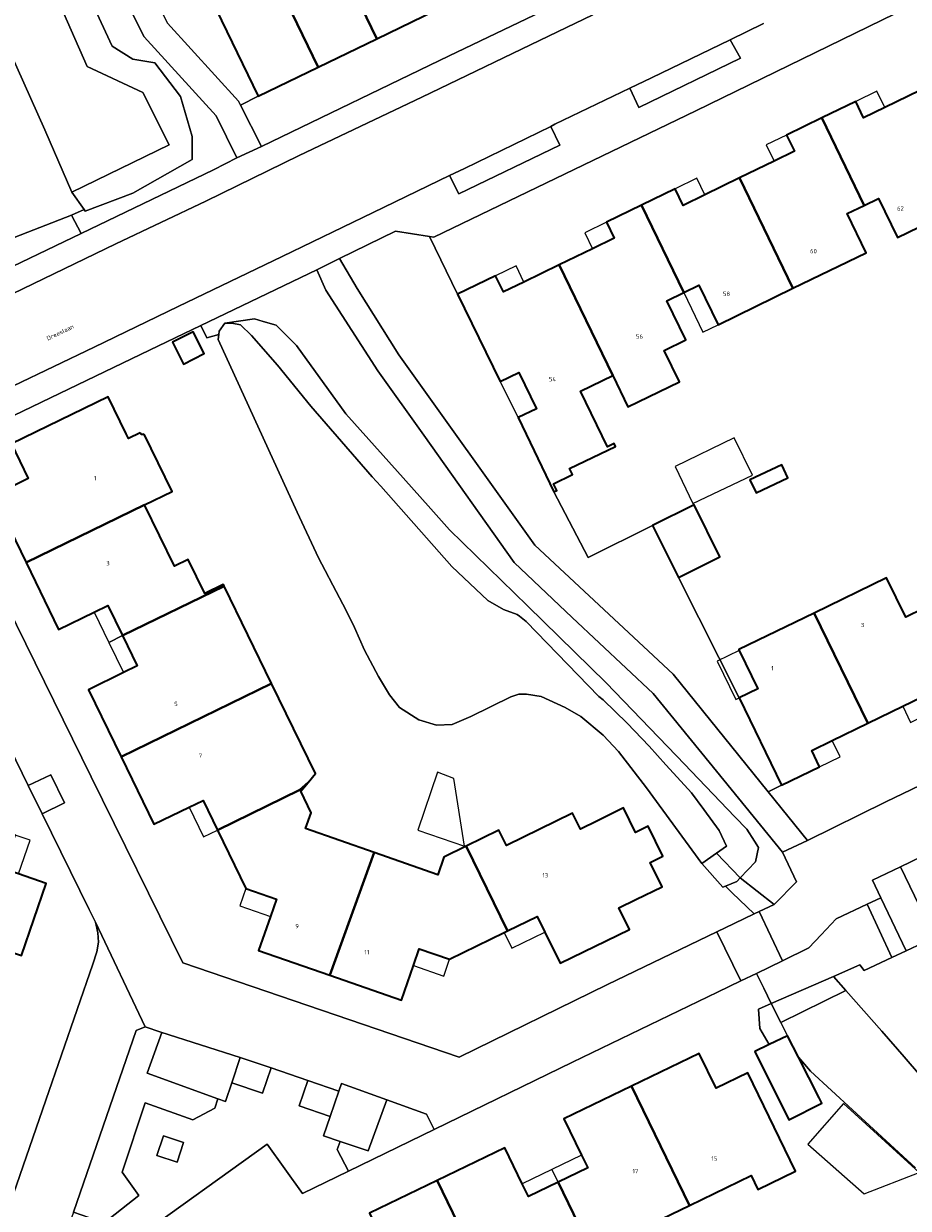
# Model space of a CAD drawing. Header units: metres. Extents: x 73718 to 76933, y 443658 to 446696.
# Tile 59 of 161: x 74823 to 74896, y 445526 to 445624. Entities that reach past the tile are written whole.
import ezdxf
from ezdxf.enums import TextEntityAlignment as Align

# ---------------------------------------------------------------- set-up
doc = ezdxf.new("R2010")
doc.units = ezdxf.units.M
for name, color, linetype, lineweight in [('B-WE-GR-BEPLANTING_CULTUUR_BODEMBEDEKKER-GV', 90, 'Continuous', 18), ('B-WE-GR-BEPLANTING_CULTUUR_HEESTERS-GV', 90, 'Continuous', 18), ('B-WE-GR-STRUIK-GV', 90, 'Continuous', 13), ('B-WE-OG-BEBOUWING-GV', 7, 'Continuous', 35), ('B-WE-OG-BEBOUWING-T18', 10, 'Continuous', 18), ('B-WE-OG-BEBOUWING_LUIFEL-GV', 7, 'Continuous', 18), ('B-WE-OG-BEBOUWING_OVERBOUWING-GV', 7, 'Continuous', 18), ('B-WE-OG-TERREIN_BEGROEID-GV', 7, 'Continuous', 18), ('B-WE-OG-TERREIN_ERF-GV', 7, 'Continuous', 18), ('B-WE-OG-TERREIN_OEVER-GV', 7, 'Continuous', 18), ('B-WE-OG-TOPOGRAFIE-T18', 10, 'Continuous', 18), ('B-WE-OG-WATER_SLOOT-GV', 120, 'Continuous', 18), ('B-WE-VH-GESLOTENVERHARDING_ASFALT-GV', 10, 'Continuous', 18), ('B-WE-VH-OPENVERHARDING_BETONSTRAATSTEEN-GV', 30, 'Continuous', 18), ('B-WE-VH-OPENVERHARDING_SIERBESTRATING-GV', 30, 'Continuous', 18), ('B-WE-VH-OPENVERHARDING_STRAATBAKSTEEN-GV', 30, 'Continuous', 18), ('B-WE-VH-OPENVERHARDING_TEGEL-GV', 30, 'Continuous', 18)]:
    doc.layers.add(name, color=color, linetype=linetype, lineweight=lineweight)
doc.styles.add('NLCS-ISO-M200-T18', font='NLCS-ISO.ttf', dxfattribs={"height": 0.36})

msp = doc.modelspace()

# ---------------------------------------------------------------- linework, layer by layer
at = {"layer": 'B-WE-GR-BEPLANTING_CULTUUR_BODEMBEDEKKER-GV', "flags": 128}
for points in [[(74881.612, 445623.06), (74875.042, 445619.875), (74873.244, 445619.011), (74874.001, 445617.411), (74882.448, 445621.516)], [(74866.653, 445615.84), (74859.479, 445612.337), (74858.23, 445611.735), (74858.985, 445610.204), (74867.419, 445614.259)], [(74808.393, 445600.555), (74808.1, 445600.425), (74808.721, 445599.092), (74809.196, 445598.059), (74810.748, 445598.804), (74819.653, 445603.125), (74827.543, 445606.902), (74826.741, 445608.451), (74821.47, 445606.391), (74817.8, 445604.742), (74809.961, 445601.253)]]:
    msp.add_lwpolyline(points, close=True, dxfattribs=at)
at = {"layer": 'B-WE-GR-BEPLANTING_CULTUUR_HEESTERS-GV', "flags": 128}
for points in [[(74823.125, 445560.908), (74824.294, 445558.547), (74826.148, 445559.474), (74825.017, 445561.811)], [(74885.028, 445542.753), (74890.21, 445545.016), (74892.412, 445545.977), (74892.766, 445545.493), (74895.07, 445546.579), (74893.013, 445551.022), (74890.432, 445549.797), (74889.193, 445548.482), (74888.157, 445547.382), (74885.969, 445546.322), (74883.781, 445545.262), (74884.397, 445544.024)], [(74826.899, 445525.373), (74829.441, 445524.484), (74832.35, 445526.76), (74830.952, 445528.701), (74832.857, 445534.469), (74836.846, 445533.048), (74838.664, 445534.027), (74838.929, 445534.802), (74833.047, 445536.945), (74834.267, 445540.337), (74834.169, 445540.37), (74832.857, 445540.806), (74832.133, 445540.515)], [(74840.076, 445536.156), (74842.653, 445535.286), (74843.362, 445537.388), (74840.785, 445538.258)], [(74846.426, 445536.342), (74845.701, 445534.232), (74848.281, 445533.345), (74849.006, 445535.455)], [(74852.994, 445534.718), (74851.456, 445530.476), (74849.105, 445531.262), (74848.865, 445530.588), (74849.804, 445528.772), (74856.945, 445532.256), (74856.309, 445533.526)], [(74835.525, 445529.53), (74836.073, 445531.163), (74834.395, 445531.727), (74833.846, 445530.093)]]:
    msp.add_lwpolyline(points, close=True, dxfattribs=at)
at = {"layer": 'B-WE-GR-STRUIK-GV', "flags": 128}
msp.add_lwpolyline([(74895.779, 445554.13), (74893.467, 445553.037), (74894.154, 445551.565), (74896.27, 445547.143), (74898.607, 445548.244), (74897.724, 445550.117)], close=True, dxfattribs=at)
at = {"layer": 'B-WE-OG-BEBOUWING-GV', "flags": 128}
for points in [[(74848.248, 445631.241), (74852.159, 445623.134), (74857.02, 445625.485), (74853.109, 445633.592), (74852.907, 445633.494), (74848.564, 445631.394)], [(74848.248, 445631.241), (74843.379, 445628.885), (74847.291, 445620.779), (74852.159, 445623.134)], [(74842.285, 445618.358), (74847.291, 445620.779), (74843.379, 445628.885), (74838.365, 445626.46)], [(74889.242, 445616.541), (74892.762, 445609.256), (74893.962, 445609.839), (74895.543, 445606.584), (74901.846, 445609.646), (74897.409, 445618.83), (74894.48, 445617.407), (74892.713, 445616.549), (74892.054, 445617.907)], [(74882.388, 445611.543), (74886.832, 445602.345), (74892.93, 445605.307), (74891.346, 445608.568), (74892.762, 445609.256), (74889.242, 445616.541), (74886.296, 445615.11), (74886.951, 445613.76), (74885.259, 445612.938)], [(74874.221, 445609.28), (74877.742, 445601.992), (74878.992, 445602.599), (74880.589, 445599.312), (74886.832, 445602.345), (74882.388, 445611.543), (74879.487, 445610.134), (74877.677, 445609.255), (74877.007, 445610.634)], [(74867.366, 445604.296), (74871.815, 445595.087), (74873.077, 445592.476), (74877.381, 445594.566), (74876.114, 445597.175), (74877.919, 445598.052), (74876.337, 445601.309), (74877.742, 445601.992), (74874.221, 445609.28), (74871.293, 445607.857), (74871.943, 445606.519), (74870.14, 445605.643)], [(74858.898, 445601.854), (74862.436, 445594.572), (74863.987, 445595.325), (74865.455, 445592.303), (74863.932, 445591.57), (74866.906, 445585.388), (74867.149, 445585.505), (74866.88, 445586.064), (74868.466, 445586.827), (74868.224, 445587.332), (74872.044, 445589.17), (74871.927, 445589.413), (74871.369, 445589.144), (74869.136, 445593.785), (74871.815, 445595.087), (74867.366, 445604.296), (74864.42, 445602.865), (74862.72, 445602.039), (74862.063, 445603.392)], [(74835.133, 445597.858), (74836.054, 445596.03), (74837.787, 445596.903), (74836.867, 445598.731)], [(74883.245, 445586.385), (74883.759, 445585.295), (74886.416, 445586.549), (74885.902, 445587.639)], [(74830.985, 445573.403), (74839.444, 445577.529), (74839.374, 445577.673), (74837.837, 445576.923), (74836.46, 445579.745), (74835.304, 445579.181), (74832.805, 445584.303), (74822.945, 445579.493), (74825.664, 445573.919), (74828.62, 445575.361), (74829.759, 445575.917)], [(74877.289, 445578.245), (74880.75, 445579.96), (74878.596, 445584.306), (74875.135, 445582.59)], [(74830.871, 445563.295), (74843.406, 445569.41), (74839.444, 445577.529), (74830.985, 445573.403), (74832.212, 445570.888), (74831.073, 445570.332), (74828.136, 445568.9)], [(74888.587, 445575.285), (74893.072, 445566.117), (74895.972, 445567.525), (74897.536, 445568.284), (74898.193, 445566.933), (74901.245, 445568.415), (74897.7, 445575.66), (74896.223, 445574.942), (74894.632, 445578.22)], [(74882.342, 445568.221), (74885.876, 445560.942), (74889.049, 445562.483), (74888.389, 445563.843), (74890.09, 445564.669), (74893.072, 445566.117), (74888.587, 445575.285), (74882.323, 445572.243), (74882.362, 445572.162), (74883.907, 445568.981)], [(74838.895, 445557.21), (74845.766, 445560.562), (74846.438, 445561.168), (74847.061, 445561.918), (74843.406, 445569.41), (74830.871, 445563.295), (74833.605, 445557.69), (74836.529, 445559.116), (74837.689, 445559.682)], [(74848.263, 445545.106), (74851.933, 445555.341), (74846.234, 445557.327), (74846.696, 445558.654), (74845.828, 445560.434), (74846.438, 445561.168), (74845.766, 445560.562), (74838.895, 445557.21), (74841.268, 445552.346), (74843.816, 445551.458), (74843.312, 445550.011), (74842.323, 445547.175)], [(74813.459, 445549.837), (74822.558, 445546.754), (74824.629, 445552.742), (74822.311, 445553.544), (74821.064, 445553.975), (74822.038, 445556.789), (74815.316, 445559.114), (74814.145, 445555.729), (74815.352, 445555.312)], [(74859.613, 445555.853), (74863.057, 445548.795), (74865.529, 445550.001), (74866.168, 445548.692), (74867.431, 445546.102), (74873.208, 445548.921), (74872.328, 445550.725), (74873.739, 445551.413), (74875.922, 445552.479), (74874.933, 445554.507), (74875.985, 445555.02), (74874.764, 445557.521), (74873.713, 445557.008), (74872.719, 445559.045), (74870.55, 445557.987), (74869.124, 445557.291), (74868.479, 445558.613), (74862.96, 445555.921), (74862.343, 445557.185)], [(74863.057, 445548.795), (74859.613, 445555.853), (74857.76, 445554.949), (74857.251, 445553.488), (74851.933, 445555.341), (74848.263, 445545.106), (74854.21, 445543.034), (74855.214, 445545.913), (74855.703, 445547.318), (74858.227, 445546.439), (74862.779, 445548.66)], [(74883.646, 445538.756), (74886.493, 445533.074), (74889.239, 445534.45), (74889.016, 445534.888), (74887.281, 445538.293), (74886.381, 445540.059), (74884.852, 445539.331)], [(74878.203, 445525.928), (74883.336, 445528.409), (74883.897, 445527.248), (74887.047, 445528.771), (74883.076, 445536.984), (74880.42, 445535.7), (74879.022, 445538.593), (74873.387, 445535.869)], [(74867.267, 445527.856), (74870.657, 445520.857), (74873.421, 445522.193), (74872.864, 445523.346), (74878.203, 445525.928), (74873.387, 445535.869), (74867.754, 445533.146), (74869.218, 445530.118), (74869.735, 445529.049)], [(74857.189, 445528.009), (74861.992, 445518.097), (74867.249, 445520.638), (74867.809, 445519.48), (74867.921, 445519.534), (74870.495, 445520.779), (74870.657, 445520.857), (74867.267, 445527.856), (74864.791, 445526.659), (74864.274, 445527.728), (74862.821, 445530.732)], [(74854.363, 445513.007), (74857.152, 445514.356), (74856.603, 445515.492), (74861.992, 445518.097), (74857.189, 445528.009), (74851.564, 445525.29), (74853.043, 445522.23), (74853.541, 445521.2), (74850.966, 445519.955), (74850.498, 445519.729), (74851.941, 445518.017)]]:
    msp.add_lwpolyline(points, close=True, dxfattribs=at)
msp.add_lwpolyline([(74832.451, 445590.304), (74831.479, 445589.83), (74831.294, 445590.209), (74829.783, 445593.305), (74821.726, 445589.375), (74823.135, 445586.487), (74820.226, 445585.067), (74822.945, 445579.493), (74832.805, 445584.303), (74835.109, 445585.427), (74832.786, 445590.189)], dxfattribs=at)
at = {"layer": 'B-WE-OG-BEBOUWING-GV'}
msp.add_lwpolyline([(74832.786, 445590.189, -0.41427), (74832.451, 445590.304)], format="xyb", dxfattribs=at)
at = {"layer": 'B-WE-OG-BEBOUWING_LUIFEL-GV', "flags": 128}
for points in [[(74894.48, 445617.407), (74893.821, 445618.765), (74892.054, 445617.907), (74892.713, 445616.549)], [(74885.259, 445612.938), (74886.951, 445613.76), (74886.296, 445615.11), (74884.603, 445614.288)], [(74879.487, 445610.134), (74878.817, 445611.514), (74877.007, 445610.634), (74877.677, 445609.255)], [(74870.14, 445605.643), (74871.943, 445606.519), (74871.293, 445607.857), (74869.49, 445606.981)], [(74864.42, 445602.865), (74863.762, 445604.218), (74862.063, 445603.392), (74862.72, 445602.039)], [(74880.589, 445599.312), (74878.992, 445602.599), (74877.742, 445601.992), (74879.331, 445598.704)], [(74829.846, 445572.847), (74830.985, 445573.403), (74829.759, 445575.917), (74828.62, 445575.361)], [(74830.985, 445573.403), (74829.846, 445572.847), (74831.073, 445570.332), (74832.212, 445570.888)], [(74880.521, 445571.268), (74882.066, 445568.087), (74882.342, 445568.221), (74883.907, 445568.981), (74882.362, 445572.162)], [(74895.972, 445567.525), (74896.628, 445566.173), (74898.193, 445566.933), (74897.536, 445568.284)], [(74890.09, 445564.669), (74888.389, 445563.843), (74889.049, 445562.483), (74890.75, 445563.309)], [(74836.529, 445559.116), (74837.735, 445556.644), (74838.895, 445557.21), (74837.689, 445559.682)], [(74822.311, 445553.544), (74823.284, 445556.358), (74822.038, 445556.789), (74821.064, 445553.975)], [(74840.764, 445550.899), (74843.312, 445550.011), (74843.816, 445551.458), (74841.268, 445552.346)], [(74863.418, 445547.351), (74866.168, 445548.692), (74865.529, 445550.001), (74863.057, 445548.795), (74862.779, 445548.66)], [(74857.738, 445545.034), (74858.227, 445546.439), (74855.703, 445547.318), (74855.214, 445545.913)], [(74866.75, 445528.925), (74867.267, 445527.856), (74869.735, 445529.049), (74869.218, 445530.118)], [(74867.267, 445527.856), (74866.75, 445528.925), (74864.274, 445527.728), (74864.791, 445526.659)]]:
    msp.add_lwpolyline(points, close=True, dxfattribs=at)
at = {"layer": 'B-WE-OG-BEBOUWING_OVERBOUWING-GV', "flags": 128}
for points in [[(74877.007, 445587.496), (74878.499, 445584.428), (74883.449, 445586.771), (74881.932, 445589.891)], [(74858.579, 445561.502), (74857.221, 445562.023), (74855.595, 445557.195), (74859.462, 445555.85)], [(74897.352, 445528.665), (74891.045, 445534.408), (74888.067, 445531.036), (74892.764, 445526.888)]]:
    msp.add_lwpolyline(points, close=True, dxfattribs=at)
at = {"layer": 'B-WE-OG-TERREIN_BEGROEID-GV', "flags": 128}
for points in [[(74840.815, 445617.61), (74842.285, 445618.358), (74838.365, 445626.46), (74833.813, 445635.861), (74832.704, 445638.15), (74831.328, 445640.991), (74830.892, 445641.891), (74828.132, 445647.592), (74827.19, 445649.54), (74823.298, 445657.549), (74820.599, 445662.898), (74819.915, 445662.568), (74819.091, 445660.992), (74822.051, 445654.858), (74823.677, 445650.427), (74829.383, 445635.01), (74832.407, 445628.978), (74834.718, 445624.445), (74840.652, 445617.931)], [(74849.062, 445604.82), (74850.524, 445602.326), (74853.993, 445596.802), (74865.326, 445580.956), (74876.85, 445570.201), (74884.754, 445560.397), (74885.876, 445560.942), (74882.342, 445568.221), (74877.289, 445578.245), (74875.135, 445582.59), (74869.76, 445579.922), (74866.912, 445585.375), (74866.906, 445585.388), (74863.932, 445591.57), (74862.436, 445594.572), (74858.898, 445601.854), (74856.556, 445606.674), (74853.725, 445607.114), (74849.051, 445604.84)], [(74838.999, 445598.498), (74839.025, 445598.777), (74839.502, 445599.445), (74841.969, 445599.808), (74842.7, 445599.589), (74843.781, 445599.264), (74845.473, 445597.572), (74849.581, 445591.893), (74853.879, 445587.084), (74856.431, 445584.23), (74858.221, 445582.227), (74864.713, 445575.885), (74871.271, 445569.479), (74877.102, 445563.408), (74877.152, 445563.355), (74881.994, 445558.313), (74882.991, 445557.275), (74883.621, 445556.291), (74883.958, 445555.765), (74883.716, 445554.556), (74882.441, 445553.231), (74885.274, 445551.014), (74887.115, 445552.881), (74885.947, 445555.358), (74879.847, 445562.875), (74875.184, 445568.576), (74868.438, 445574.911), (74863.599, 445579.494), (74856.077, 445590.109), (74852.264, 445595.467), (74847.919, 445602.197), (74847.183, 445603.898), (74837.493, 445599.245), (74838.015, 445598.208)], [(74881.222, 445552.536), (74881.774, 445551.969), (74883.609, 445550.219), (74884.016, 445550.413), (74885.274, 445551.014), (74882.441, 445553.231), (74882.146, 445552.925)]]:
    msp.add_lwpolyline(points, close=True, dxfattribs=at)
msp.add_lwpolyline([(74825.916, 445631.586), (74830.134, 445622.519), (74831.852, 445621.445), (74833.678, 445621.123), (74835.826, 445618.33), (74836.793, 445615.001), (74836.793, 445613.067), (74831.852, 445610.275), (74827.878, 445608.771), (74827.777, 445608.917), (74826.741, 445608.451), (74827.543, 445606.902), (74838.569, 445612.228), (74840.5, 445613.219), (74838.797, 445616.711), (74832.788, 445623.3), (74827.184, 445634.386)], dxfattribs=at)
at = {"layer": 'B-WE-OG-TERREIN_ERF-GV', "flags": 128}
for points in [[(74842.57, 445614.159), (74858.183, 445621.722), (74868.512, 445626.68), (74866.79, 445630.211), (74861.88, 445627.836), (74857.02, 445625.485), (74852.159, 445623.134), (74847.291, 445620.779), (74842.285, 445618.358), (74840.815, 445617.61)], [(74880.499, 445548.726), (74881.945, 445549.424), (74883.609, 445550.219), (74881.774, 445551.969), (74881.222, 445552.536), (74880.998, 445552.442), (74879.234, 445554.429), (74874.63, 445560.72), (74872.308, 445563.751), (74871.018, 445565.106), (74869.148, 445566.654), (74867.858, 445567.428), (74865.858, 445568.331), (74864.632, 445568.525), (74863.984, 445568.532), (74863.341, 445568.304), (74859.988, 445566.654), (74858.44, 445566.009), (74857.15, 445565.944), (74855.666, 445566.396), (74854.054, 445567.428), (74853.215, 445568.46), (74852.312, 445570.008), (74851.151, 445572.201), (74850.313, 445574.072), (74849.603, 445575.491), (74848.507, 445577.62), (74847.862, 445578.845), (74847.315, 445579.892), (74845.539, 445583.683), (74840.315, 445595.1), (74838.96, 445598.067), (74838.999, 445598.498), (74838.015, 445598.208), (74837.493, 445599.245), (74833.235, 445597.2), (74815.157, 445588.505), (74828.37, 445561.635), (74836.02, 445546.13), (74847.569, 445542.197), (74859.014, 445538.277), (74871.388, 445544.327)], [(74835.133, 445597.858), (74836.867, 445598.731), (74837.787, 445596.903), (74836.054, 445596.03)], [(74863.932, 445591.57), (74865.455, 445592.303), (74863.987, 445595.325), (74862.436, 445594.572)], [(74883.245, 445586.385), (74885.902, 445587.639), (74886.416, 445586.549), (74883.759, 445585.295)]]:
    msp.add_lwpolyline(points, close=True, dxfattribs=at)
for points in [[(74808.039, 445626.674), (74810.237, 445621.735), (74812.619, 445622.796), (74814.817, 445617.857), (74812.435, 445616.796), (74814.668, 445611.777), (74817.8, 445604.742), (74821.47, 445606.391), (74826.741, 445608.451), (74827.777, 445608.917), (74826.767, 445610.369), (74824.505, 445615.549), (74818.177, 445629.684)], [(74903.054, 445629.027), (74878.726, 445617.146), (74856.902, 445606.62), (74856.556, 445606.674), (74858.898, 445601.854), (74862.063, 445603.392), (74862.72, 445602.039), (74864.42, 445602.865), (74867.366, 445604.296), (74870.14, 445605.643), (74871.943, 445606.519), (74871.293, 445607.857), (74874.221, 445609.28), (74877.007, 445610.634), (74877.677, 445609.255), (74879.487, 445610.134), (74882.388, 445611.543), (74885.259, 445612.938), (74886.951, 445613.76), (74886.296, 445615.11), (74889.242, 445616.541), (74892.054, 445617.907), (74892.713, 445616.549), (74894.48, 445617.407), (74897.409, 445618.83)], [(74901.846, 445609.646), (74895.543, 445606.584), (74893.962, 445609.839), (74892.762, 445609.256), (74891.346, 445608.568), (74892.93, 445605.307), (74886.832, 445602.345), (74880.589, 445599.312), (74878.992, 445602.599), (74877.742, 445601.992), (74876.337, 445601.309), (74877.919, 445598.052), (74876.114, 445597.175), (74877.381, 445594.566), (74873.077, 445592.476), (74871.815, 445595.087), (74869.136, 445593.785), (74871.369, 445589.144), (74871.927, 445589.413), (74872.044, 445589.17), (74868.224, 445587.332), (74868.466, 445586.827), (74866.88, 445586.064), (74867.149, 445585.505), (74866.906, 445585.388), (74866.912, 445585.375), (74869.76, 445579.922), (74875.135, 445582.59), (74878.596, 445584.306), (74880.75, 445579.96), (74877.289, 445578.245), (74882.342, 445568.221), (74883.907, 445568.981), (74882.362, 445572.162), (74882.323, 445572.243), (74888.587, 445575.285), (74894.632, 445578.22), (74896.223, 445574.942), (74897.7, 445575.66)], [(74822.945, 445579.493), (74820.226, 445585.067), (74823.135, 445586.487), (74821.726, 445589.375), (74829.783, 445593.305), (74831.294, 445590.209), (74831.479, 445589.83), (74832.451, 445590.304)], [(74832.786, 445590.189), (74835.109, 445585.427), (74832.805, 445584.303), (74835.304, 445579.181), (74836.46, 445579.745), (74837.837, 445576.923), (74839.374, 445577.673), (74839.444, 445577.529), (74843.406, 445569.41), (74847.061, 445561.918), (74846.438, 445561.168), (74845.828, 445560.434), (74846.696, 445558.654), (74846.234, 445557.327), (74851.933, 445555.341), (74857.251, 445553.488), (74857.76, 445554.949), (74859.613, 445555.853), (74862.343, 445557.185), (74862.96, 445555.921), (74868.479, 445558.613), (74869.124, 445557.291), (74870.55, 445557.987), (74872.719, 445559.045), (74873.713, 445557.008), (74874.764, 445557.521), (74875.985, 445555.02), (74874.933, 445554.507), (74875.922, 445552.479), (74873.739, 445551.413), (74872.328, 445550.725), (74873.208, 445548.921), (74867.431, 445546.102), (74866.168, 445548.692), (74865.529, 445550.001), (74863.057, 445548.795), (74862.779, 445548.66), (74858.227, 445546.439), (74855.703, 445547.318), (74855.214, 445545.913), (74854.21, 445543.034), (74848.263, 445545.106), (74842.323, 445547.175), (74843.312, 445550.011), (74843.816, 445551.458), (74841.268, 445552.346), (74838.895, 445557.21), (74837.689, 445559.682), (74836.529, 445559.116), (74833.605, 445557.69), (74830.871, 445563.295), (74828.136, 445568.9), (74831.073, 445570.332), (74832.212, 445570.888), (74830.985, 445573.403), (74829.759, 445575.917), (74828.62, 445575.361), (74825.664, 445573.919), (74822.945, 445579.493)], [(74819.418, 445519.82), (74824.6, 445534.707), (74828.512, 445546.026), (74828.83, 445547.054), (74828.982, 445547.868), (74828.93, 445548.655), (74828.728, 445549.518), (74828.206, 445550.585), (74824.294, 445558.547), (74823.125, 445560.908), (74815.984, 445575.526)], [(74897.536, 445568.284), (74895.972, 445567.525), (74893.072, 445566.117), (74890.09, 445564.669), (74888.389, 445563.843), (74889.049, 445562.483), (74885.876, 445560.942), (74884.754, 445560.397), (74888.029, 445556.336), (74894.559, 445559.553), (74908.089, 445566.048)], [(74822.311, 445553.544), (74824.629, 445552.742), (74822.558, 445546.754)], [(74898.607, 445548.244), (74896.27, 445547.143), (74895.07, 445546.579), (74892.766, 445545.493), (74892.412, 445545.977), (74890.21, 445545.016), (74891.245, 445543.841), (74894.243, 445540.438), (74896.084, 445538.308), (74897.458, 445536.718)], [(74897.048, 445529.064), (74888.29, 445537.106), (74887.281, 445538.293), (74889.016, 445534.888), (74889.239, 445534.45), (74886.493, 445533.074), (74883.646, 445538.756), (74884.852, 445539.331), (74884.069, 445540.673), (74883.95, 445542.282), (74885.028, 445542.753), (74884.397, 445544.024), (74883.781, 445545.262), (74882.48, 445544.632), (74880.547, 445543.696), (74868.479, 445537.862), (74856.945, 445532.256), (74849.804, 445528.772), (74845.968, 445526.918), (74843.02, 445531.043), (74831.906, 445523.025)], [(74851.564, 445525.29), (74857.189, 445528.009), (74862.821, 445530.732), (74864.274, 445527.728), (74864.791, 445526.659), (74867.267, 445527.856), (74869.735, 445529.049), (74869.218, 445530.118), (74867.754, 445533.146), (74873.387, 445535.869), (74879.022, 445538.593), (74880.42, 445535.7), (74883.076, 445536.984), (74887.047, 445528.771), (74883.897, 445527.248), (74883.336, 445528.409), (74878.203, 445525.928), (74872.864, 445523.346)]]:
    msp.add_lwpolyline(points, dxfattribs=at)
at = {"layer": 'B-WE-OG-TERREIN_ERF-GV'}
msp.add_lwpolyline([(74832.451, 445590.304, 0.41427), (74832.786, 445590.189)], format="xyb", dxfattribs=at)
at = {"layer": 'B-WE-OG-TERREIN_OEVER-GV', "flags": 128}
msp.add_lwpolyline([(74823.748, 445630.645), (74828.051, 445620.837), (74832.671, 445618.652), (74834.866, 445614.298), (74826.767, 445610.369), (74827.777, 445608.917), (74827.878, 445608.771), (74831.852, 445610.275), (74836.793, 445613.067), (74836.793, 445615.001), (74835.826, 445618.33), (74833.678, 445621.123), (74831.852, 445621.445), (74830.134, 445622.519), (74825.916, 445631.586)], dxfattribs=at)
for points in [[(74839.502, 445599.445), (74840.084, 445599.438), (74840.809, 445599.293), (74841.728, 445598.422), (74843.905, 445595.955), (74846.679, 445592.52), (74851.775, 445586.65), (74852.487, 445585.848), (74858.419, 445579.168), (74861.413, 445576.322), (74862.726, 445575.595), (74863.844, 445575.176), (74864.042, 445575.022), (74864.598, 445574.59), (74870.671, 445568.34), (74871.029, 445568.057), (74873.012, 445566.122), (74874.851, 445564.187), (74876.253, 445562.639), (74877.173, 445561.623), (74878.382, 445560.317), (74879.398, 445558.914), (74880.687, 445557.157), (74881.288, 445555.867), (74880.452, 445555.282), (74882.441, 445553.231), (74883.716, 445554.556), (74883.958, 445555.765), (74883.621, 445556.291), (74882.991, 445557.275), (74881.994, 445558.313), (74877.152, 445563.355), (74877.102, 445563.408), (74871.271, 445569.479), (74864.713, 445575.885), (74858.221, 445582.227), (74856.431, 445584.23), (74853.879, 445587.084), (74849.581, 445591.893), (74845.473, 445597.572), (74843.781, 445599.264), (74842.7, 445599.589), (74841.969, 445599.808)], [(74881.222, 445552.536), (74882.146, 445552.925), (74882.441, 445553.231), (74880.452, 445555.282), (74879.234, 445554.429), (74880.998, 445552.442)], [(74885.028, 445542.753), (74885.821, 445541.158), (74891.245, 445543.841), (74890.21, 445545.016)], [(74884.069, 445540.673), (74884.852, 445539.331), (74886.381, 445540.059), (74885.821, 445541.158), (74885.028, 445542.753), (74883.95, 445542.282)]]:
    msp.add_lwpolyline(points, close=True, dxfattribs=at)
at = {"layer": 'B-WE-OG-WATER_SLOOT-GV', "flags": 128}
for points in [[(74818.177, 445629.684), (74824.505, 445615.549), (74826.767, 445610.369), (74834.866, 445614.298), (74832.671, 445618.652), (74828.051, 445620.837), (74823.748, 445630.645)], [(74897.458, 445536.718), (74896.084, 445538.308), (74894.243, 445540.438), (74891.245, 445543.841), (74885.821, 445541.158), (74886.381, 445540.059), (74887.281, 445538.293), (74888.29, 445537.106), (74897.048, 445529.064)]]:
    msp.add_lwpolyline(points, dxfattribs=at)
msp.add_lwpolyline([(74879.234, 445554.429), (74880.452, 445555.282), (74881.288, 445555.867), (74880.687, 445557.157), (74879.398, 445558.914), (74878.382, 445560.317), (74877.173, 445561.623), (74876.253, 445562.639), (74874.851, 445564.187), (74873.012, 445566.122), (74871.029, 445568.057), (74870.671, 445568.34), (74864.598, 445574.59), (74864.042, 445575.022), (74863.844, 445575.176), (74862.726, 445575.595), (74861.413, 445576.322), (74858.419, 445579.168), (74852.487, 445585.848), (74851.775, 445586.65), (74846.679, 445592.52), (74843.905, 445595.955), (74841.728, 445598.422), (74840.809, 445599.293), (74840.084, 445599.438), (74839.502, 445599.445), (74839.025, 445598.777), (74838.999, 445598.498), (74838.96, 445598.067), (74840.315, 445595.1), (74845.539, 445583.683), (74847.315, 445579.892), (74847.862, 445578.845), (74848.507, 445577.62), (74849.603, 445575.491), (74850.313, 445574.072), (74851.151, 445572.201), (74852.312, 445570.008), (74853.215, 445568.46), (74854.054, 445567.428), (74855.666, 445566.396), (74857.15, 445565.944), (74858.44, 445566.009), (74859.988, 445566.654), (74863.341, 445568.304), (74863.984, 445568.532), (74864.632, 445568.525), (74865.858, 445568.331), (74867.858, 445567.428), (74869.148, 445566.654), (74871.018, 445565.106), (74872.308, 445563.751), (74874.63, 445560.72)], close=True, dxfattribs=at)
at = {"layer": 'B-WE-VH-GESLOTENVERHARDING_ASFALT-GV', "flags": 128}
msp.add_lwpolyline([(74870.16, 445625.126), (74867.216, 445623.721), (74855.922, 445618.28), (74845.695, 445613.424), (74837.933, 445609.61), (74830.438, 445606.065), (74821.826, 445601.895), (74813.429, 445597.891), (74806.624, 445594.558), (74809.693, 445588.365), (74816.72, 445591.719), (74821.903, 445594.211), (74828.635, 445597.452), (74835.623, 445600.82), (74844.274, 445605.003), (74851.857, 445608.663), (74858.23, 445611.735), (74859.479, 445612.337), (74866.653, 445615.84), (74867.001, 445616.01), (74873.244, 445619.011), (74875.042, 445619.875), (74881.612, 445623.06), (74884.379, 445624.401)], dxfattribs=at)
at = {"layer": 'B-WE-VH-OPENVERHARDING_BETONSTRAATSTEEN-GV', "flags": 128}
msp.add_lwpolyline([(74880.499, 445548.726), (74882.48, 445544.632), (74883.781, 445545.262), (74885.969, 445546.322), (74884.016, 445550.413), (74883.609, 445550.219), (74881.945, 445549.424)], close=True, dxfattribs=at)
at = {"layer": 'B-WE-VH-OPENVERHARDING_SIERBESTRATING-GV', "flags": 128}
msp.add_lwpolyline([(74908.089, 445566.048), (74894.559, 445559.553), (74888.029, 445556.336), (74885.947, 445555.358), (74887.115, 445552.881), (74885.274, 445551.014), (74884.016, 445550.413), (74885.969, 445546.322), (74888.157, 445547.382), (74889.193, 445548.482), (74890.432, 445549.797), (74893.013, 445551.022), (74894.154, 445551.565), (74893.467, 445553.037), (74895.779, 445554.13), (74917.338, 445564.592)], dxfattribs=at)
for points in [[(74895.779, 445554.13), (74897.724, 445550.117), (74901.089, 445551.756), (74908.966, 445555.558), (74907.467, 445558.668), (74908.889, 445559.342), (74910.35, 445556.232), (74919.255, 445560.503), (74917.338, 445564.592)], [(74840.076, 445536.156), (74840.785, 445538.258), (74834.169, 445540.37), (74834.267, 445540.337), (74833.047, 445536.945), (74838.929, 445534.802), (74839.549, 445534.593)], [(74852.994, 445534.718), (74849.229, 445536.074), (74849.006, 445535.455), (74848.281, 445533.345), (74847.725, 445531.726), (74849.105, 445531.262), (74851.456, 445530.476)]]:
    msp.add_lwpolyline(points, close=True, dxfattribs=at)
at = {"layer": 'B-WE-VH-OPENVERHARDING_STRAATBAKSTEEN-GV', "flags": 128}
for points in [[(74815.984, 445575.526), (74823.125, 445560.908), (74825.017, 445561.811), (74826.148, 445559.474), (74824.294, 445558.547), (74828.206, 445550.585), (74828.728, 445549.518), (74832.857, 445540.806), (74834.169, 445540.37), (74840.785, 445538.258), (74843.362, 445537.388), (74846.426, 445536.342), (74849.006, 445535.455), (74849.229, 445536.074), (74852.994, 445534.718), (74856.309, 445533.526), (74856.945, 445532.256), (74868.479, 445537.862), (74880.547, 445543.696), (74882.48, 445544.632), (74880.499, 445548.726), (74871.388, 445544.327), (74859.014, 445538.277), (74847.569, 445542.197), (74836.02, 445546.13), (74828.37, 445561.635), (74815.157, 445588.505)], [(74826.899, 445525.373), (74832.133, 445540.515), (74832.857, 445540.806), (74828.728, 445549.518), (74828.93, 445548.655), (74828.982, 445547.868), (74828.83, 445547.054), (74828.512, 445546.026), (74824.6, 445534.707), (74819.418, 445519.82)]]:
    msp.add_lwpolyline(points, dxfattribs=at)
for points in [[(74824.054, 445517.382), (74831.906, 445523.025), (74843.02, 445531.043), (74845.968, 445526.918), (74849.804, 445528.772), (74848.865, 445530.588), (74849.105, 445531.262), (74847.725, 445531.726), (74848.281, 445533.345), (74845.701, 445534.232), (74846.426, 445536.342), (74843.362, 445537.388), (74842.653, 445535.286), (74840.076, 445536.156), (74839.549, 445534.593), (74838.929, 445534.802), (74838.664, 445534.027), (74836.846, 445533.048), (74832.857, 445534.469), (74830.952, 445528.701), (74832.35, 445526.76), (74829.441, 445524.484), (74826.899, 445525.373)], [(74835.525, 445529.53), (74833.846, 445530.093), (74834.395, 445531.727), (74836.073, 445531.163)]]:
    msp.add_lwpolyline(points, close=True, dxfattribs=at)
at = {"layer": 'B-WE-VH-OPENVERHARDING_TEGEL-GV', "flags": 128}
for points in [[(74827.184, 445634.386), (74832.788, 445623.3), (74838.797, 445616.711), (74840.5, 445613.219), (74842.57, 445614.159), (74840.815, 445617.61), (74840.652, 445617.931), (74834.718, 445624.445)], [(74815.157, 445588.505), (74833.235, 445597.2), (74837.493, 445599.245), (74847.183, 445603.898), (74849.062, 445604.82), (74849.051, 445604.84), (74853.725, 445607.114), (74856.556, 445606.674), (74856.902, 445606.62), (74878.726, 445617.146), (74903.054, 445629.027)], [(74868.512, 445626.68), (74858.183, 445621.722), (74842.57, 445614.159), (74840.5, 445613.219), (74838.569, 445612.228), (74827.543, 445606.902), (74819.653, 445603.125), (74810.748, 445598.804), (74809.196, 445598.059), (74806.487, 445596.759), (74805.718, 445596.389), (74806.624, 445594.558), (74813.429, 445597.891), (74821.826, 445601.895), (74830.438, 445606.065), (74837.933, 445609.61), (74845.695, 445613.424), (74855.922, 445618.28), (74867.216, 445623.721), (74870.16, 445625.126)], [(74884.379, 445624.401), (74881.612, 445623.06), (74882.448, 445621.516), (74874.001, 445617.411), (74873.244, 445619.011), (74867.001, 445616.01), (74866.653, 445615.84), (74867.419, 445614.259), (74858.985, 445610.204), (74858.23, 445611.735), (74851.857, 445608.663), (74844.274, 445605.003), (74835.623, 445600.82), (74828.635, 445597.452), (74821.903, 445594.211)]]:
    msp.add_lwpolyline(points, dxfattribs=at)
for points in [[(74884.754, 445560.397), (74876.85, 445570.201), (74865.326, 445580.956), (74853.993, 445596.802), (74850.524, 445602.326), (74849.062, 445604.82), (74847.183, 445603.898), (74847.919, 445602.197), (74852.264, 445595.467), (74856.077, 445590.109), (74863.599, 445579.494), (74868.438, 445574.911), (74875.184, 445568.576), (74879.847, 445562.875), (74885.947, 445555.358), (74888.029, 445556.336)], [(74895.07, 445546.579), (74896.27, 445547.143), (74894.154, 445551.565), (74893.013, 445551.022)]]:
    msp.add_lwpolyline(points, close=True, dxfattribs=at)

# ---------------------------------------------------------------- texts
at = {"layer": 'B-WE-OG-BEBOUWING-T18', "style": 'NLCS-ISO-M200-T18'}
for s, p in [('62', (74895.785, 445608.996)), ('60', (74888.539, 445605.442)), ('58', (74881.292, 445601.887)), ('56', (74874.046, 445598.333)), ('54', (74866.8, 445594.779)), ('1', (74828.699, 445586.529)), ('3', (74829.772, 445579.439)), ('3', (74892.613, 445574.291)), ('1', (74885.115, 445570.69)), ('5', (74835.43, 445567.71)), ('7', (74837.473, 445563.403)), ('13', (74866.199, 445553.435)), ('9', (74845.525, 445549.201)), ('11', (74851.333, 445547.029)), ('15', (74880.281, 445529.839)), ('17', (74873.7, 445528.78))]:
    msp.add_text(s, height=0.36, dxfattribs=at).set_placement(p, align=Align.MIDDLE)
at = {"layer": 'B-WE-OG-TOPOGRAFIE-T18', "style": 'NLCS-ISO-M200-T18'}
msp.add_text('Dreeslaan', height=0.36, rotation=25.7, dxfattribs=at).set_placement((74825.789, 445598.67), align=Align.MIDDLE)

doc.saveas('drawing.dxf')
